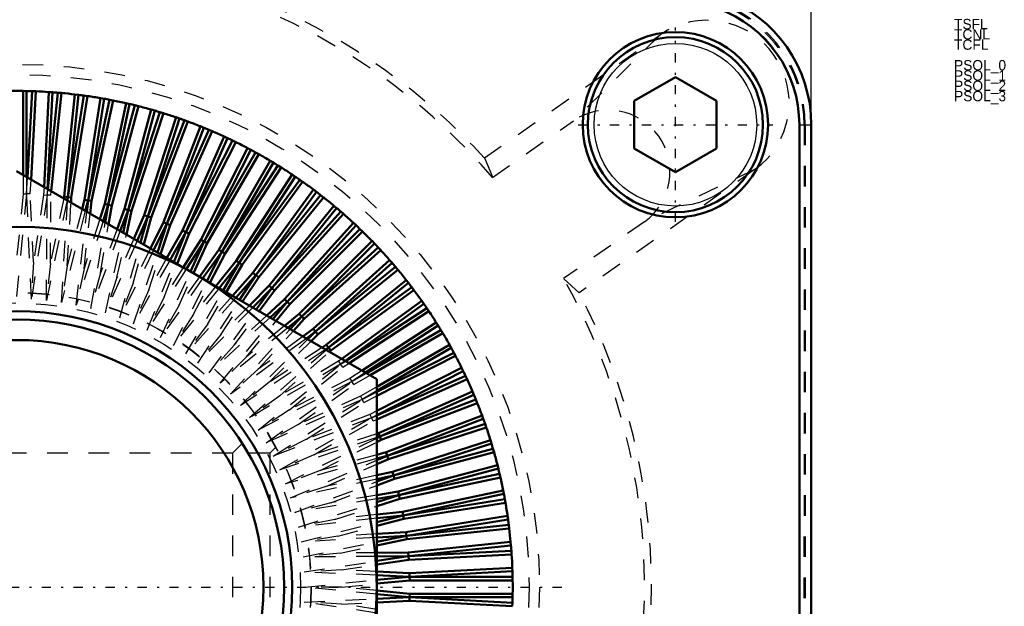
# Model space of a CAD drawing. Header units: millimetres. Extents: x -2 to 963, y 0 to 312.
# Tile 11 of 12: x 915 to 963, y 237 to 265. Entities that reach past the tile are written whole.
import ezdxf

# ---------------------------------------------------------------- set-up
doc = ezdxf.new("R2010")
doc.units = ezdxf.units.MM
doc.linetypes.add('Center', pattern=[1.5, 0.45, -0.5, 0.05, -0.5])
doc.linetypes.add('Dashed', pattern=[2, 1, -1])
for name, color, linetype, lineweight in [('am_0', 7, 'Continuous', 50), ('am_12', 3, 'Continuous', 25), ('am_3', 6, 'Dashed', 25), ('am_6', 2, 'Continuous', 35), ('am_7', 7, 'Center', 25), ('am_8', 3, 'Continuous', 25)]:
    doc.layers.add(name, color=color, linetype=linetype, lineweight=lineweight)
doc.dimstyles.new('ISO-25', dxfattribs={"dimtxt": 2.5, "dimasz": 2.5, "dimexe": 1.25, "dimexo": 0.625, "dimtad": 1, "dimtxsty": 'Standard', "dimcen": 2.5, "dimadec": 0, "dimazin": 0, "dimtfac": 1, "dimtmove": 0, "dimatfit": 3, "dimfxl": 1, "dimarcsym": 0})

# ---------------------------------------------------------------- blocks, each defined once
blk = doc.blocks.new('5_ID1012G5A404570000L5000T_0_in_ID10K_12_G4A_40_457_0000L50_0__1000')
at = {"layer": 'am_3'}
for p, q in [((902.57, 243.97), (902.286, 244.254)), ((904.37, 243.97), (902.57, 243.97)), ((902.57, 243.97), (902.57, 230.97)), ((927.17, 243.97), (925.37, 243.97)), ((927.454, 244.254), (927.17, 243.97)), ((927.17, 243.97), (927.17, 230.97)), ((900.571, 237.615), (900.572, 237.217)), ((902.283, 230.683), (902.57, 230.97)), ((902.57, 230.97), (904.37, 230.97)), ((925.37, 230.97), (927.17, 230.97)), ((927.17, 230.97), (927.455, 230.685))]:
    blk.add_line(p, q, dxfattribs=at)
for points in [[(902.283, 244.257), (902.269, 244.231), (902.202, 244.105), (902.085, 243.876), (901.925, 243.547), (901.731, 243.115), (901.731, 243.114)], [(902.252, 230.74), (902.253, 230.738), (902.283, 230.683), (902.283, 230.683)]]:
    blk.add_lwpolyline(points, dxfattribs=at)
for radius in [14.3, 13.8]:
    blk.add_circle((914.87, 237.47), radius, dxfattribs=at)
at = {"layer": 'am_6'}
for tag, p, flags in [('NB', (934.17, 251.77), 8), ('NN', (934.17, 251.27), 8), ('NT', (934.17, 250.77), 8), ('NBSYN', (934.17, 250.27), 8), ('LINA', (934.17, 249.77), 8), ('CATALOG', (934.17, 249.27), 8), ('MODEL', (934.17, 248.77), 8), ('IV', (934.17, 248.27), 8), ('MAST', (934.17, 247.77), 8), ('GR', (934.17, 247.27), 8), ('STROKE', (934.17, 246.77), 8), ('POS', (934.17, 246.27), 8), ('FC', (934.17, 245.77), 8), ('RC', (934.17, 245.27), 8), ('POORC', (934.17, 244.77), 8), ('PF', (934.17, 244.27), 8), ('LS', (934.17, 243.77), 8), ('IL', (934.17, 243.27), 8), ('OPTION', (934.17, 242.77), 8), ('CL', (934.17, 242.27), 8), ('TEXT', (934.17, 241.77), 8), ('PSOL_0', (934.17, 240.77), 9), ('PSOL_1', (934.17, 240.27), 9), ('PSOL_2', (934.17, 239.77), 9), ('PSOL_3', (934.17, 239.27), 9)]:
    blk.add_attdef(tag, p, '', height=0.5, dxfattribs=dict(at, flags=flags))
blk = doc.blocks.new('6_ID1012G5A404570000L5000T_0_in_ID10K_12_G4A_40_457_0000L50_0__1000')
at = {"layer": 'am_0'}
for p, q in [((944.87, 261.085), (946.87, 262.239)), ((946.87, 262.239), (948.87, 261.085)), ((915.37, 261.565), (915.194, 261.568)), ((915.194, 261.568), (915.194, 257.49)), ((915.37, 261.565), (915.37, 257.389)), ((915.412, 257.364), (915.632, 261.558)), ((915.583, 257.265), (915.808, 261.552)), ((915.808, 261.552), (915.632, 261.558)), ((916.454, 261.518), (916.213, 256.902)), ((916.63, 261.506), (916.384, 256.803)), ((916.398, 256.795), (916.891, 261.485)), ((916.63, 261.506), (916.454, 261.518)), ((916.566, 256.698), (917.067, 261.47)), ((917.067, 261.47), (916.891, 261.485)), ((917.711, 261.402), (917.189, 256.434)), ((917.886, 261.381), (917.363, 256.407)), ((917.363, 256.407), (918.145, 261.346)), ((917.539, 256.388), (918.32, 261.322)), ((917.886, 261.381), (917.711, 261.402)), ((918.32, 261.322), (918.145, 261.346)), ((918.959, 261.221), (918.178, 256.287)), ((919.133, 261.19), (918.351, 256.251)), ((918.351, 256.251), (919.391, 261.142)), ((918.525, 256.223), (919.564, 261.109)), ((919.133, 261.19), (918.959, 261.221)), ((919.564, 261.109), (919.391, 261.142)), ((944.87, 258.775), (944.87, 261.085)), ((948.87, 261.085), (948.87, 258.775)), ((920.197, 260.974), (919.158, 256.088)), ((920.369, 260.934), (919.329, 256.043)), ((919.329, 256.043), (920.623, 260.873)), ((919.502, 256.006), (920.794, 260.83)), ((921.42, 260.663), (920.127, 255.838)), ((920.369, 260.934), (920.197, 260.974)), ((921.589, 260.614), (920.295, 255.784)), ((920.794, 260.83), (920.623, 260.873)), ((921.589, 260.614), (921.42, 260.663)), ((920.295, 255.784), (921.84, 260.54)), ((920.465, 255.738), (922.009, 260.488)), ((922.624, 260.288), (921.081, 255.538)), ((922.791, 260.231), (921.246, 255.475)), ((921.246, 255.475), (923.038, 260.144)), ((922.009, 260.488), (921.84, 260.54)), ((922.791, 260.231), (922.624, 260.288)), ((923.204, 260.083), (923.038, 260.144)), ((921.414, 255.42), (923.204, 260.083)), ((923.808, 259.851), (922.018, 255.188)), ((923.972, 259.785), (922.18, 255.117)), ((922.18, 255.117), (924.213, 259.685)), ((922.344, 255.053), (924.376, 259.616)), ((923.972, 259.785), (923.808, 259.851)), ((924.376, 259.616), (924.213, 259.685)), ((952.89, 259.93), (952.89, 162.97)), ((953.47, 259.93), (953.47, 162.97)), ((924.967, 259.353), (922.936, 254.79)), ((925.127, 259.278), (923.093, 254.71)), ((923.093, 254.71), (925.363, 259.166)), ((925.127, 259.278), (924.967, 259.353)), ((925.522, 259.088), (925.363, 259.166)), ((923.254, 254.638), (925.522, 259.088)), ((926.099, 258.794), (923.831, 254.344)), ((926.254, 258.712), (923.984, 254.256)), ((926.254, 258.712), (926.099, 258.794)), ((946.87, 257.621), (944.87, 258.775)), ((948.87, 258.775), (946.87, 257.621)), ((923.984, 254.256), (926.484, 258.587)), ((924.141, 254.175), (926.639, 258.501)), ((927.199, 258.177), (924.702, 253.852)), ((926.639, 258.501), (926.484, 258.587)), ((927.35, 258.087), (927.199, 258.177)), ((927.35, 258.087), (924.85, 253.756)), ((924.85, 253.756), (927.574, 257.95)), ((925.003, 253.667), (927.723, 257.856)), ((927.723, 257.856), (927.574, 257.95)), ((914.87, 257.677), (932.37, 247.574)), ((928.266, 257.504), (925.546, 253.315)), ((928.412, 257.405), (925.689, 253.211)), ((925.689, 253.211), (928.628, 257.257)), ((928.412, 257.405), (928.266, 257.504)), ((928.772, 257.156), (928.628, 257.257)), ((925.837, 253.115), (928.772, 257.156)), ((929.296, 256.775), (926.36, 252.734)), ((929.437, 256.669), (929.296, 256.775)), ((917.189, 256.434), (917.171, 256.349)), ((917.189, 256.434), (917.363, 256.407)), ((917.363, 256.407), (917.332, 256.256)), ((917.353, 256.243), (917.363, 256.407)), ((917.539, 256.388), (917.363, 256.407)), ((917.524, 256.145), (917.539, 256.388)), ((918.178, 256.287), (918.06, 255.835)), ((918.178, 256.287), (918.351, 256.251)), ((929.437, 256.669), (926.498, 252.624)), ((926.498, 252.624), (929.645, 256.51)), ((926.64, 252.519), (929.784, 256.401)), ((929.784, 256.401), (929.645, 256.51)), ((918.351, 256.251), (918.219, 255.744)), ((918.289, 255.703), (918.351, 256.251)), ((918.525, 256.223), (918.351, 256.251)), ((918.456, 255.607), (918.525, 256.223)), ((919.158, 256.088), (918.92, 255.339)), ((919.329, 256.043), (919.077, 255.248)), ((919.158, 256.088), (919.329, 256.043)), ((919.187, 255.185), (919.329, 256.043)), ((919.502, 256.006), (919.329, 256.043)), ((919.35, 255.091), (919.502, 256.006)), ((920.127, 255.838), (919.757, 254.856)), ((920.295, 255.784), (919.912, 254.766)), ((920.053, 254.685), (920.295, 255.784)), ((920.127, 255.838), (920.295, 255.784)), ((920.465, 255.738), (920.295, 255.784)), ((930.287, 255.994), (927.143, 252.112)), ((930.422, 255.881), (927.275, 251.994)), ((930.422, 255.881), (930.287, 255.994)), ((920.213, 254.592), (920.465, 255.738)), ((921.081, 255.538), (920.576, 254.383)), ((921.246, 255.475), (920.73, 254.294)), ((920.895, 254.199), (921.246, 255.475)), ((921.052, 254.108), (921.414, 255.42)), ((921.081, 255.538), (921.246, 255.475)), ((921.414, 255.42), (921.246, 255.475)), ((927.275, 251.994), (930.621, 255.71)), ((927.412, 251.883), (930.754, 255.595)), ((930.754, 255.595), (930.621, 255.71)), ((922.018, 255.188), (921.382, 253.918)), ((922.18, 255.117), (921.535, 253.829)), ((921.717, 253.724), (922.18, 255.117)), ((921.872, 253.634), (922.344, 255.053)), ((922.018, 255.188), (922.18, 255.117)), ((922.344, 255.053), (922.18, 255.117)), ((931.235, 255.162), (927.893, 251.45)), ((931.364, 255.041), (928.018, 251.325)), ((928.018, 251.325), (931.554, 254.861)), ((931.364, 255.041), (931.235, 255.162)), ((931.681, 254.739), (931.554, 254.861)), ((922.936, 254.79), (922.179, 253.458)), ((923.093, 254.71), (922.331, 253.369)), ((922.524, 253.258), (923.093, 254.71)), ((922.679, 253.169), (923.254, 254.638)), ((922.936, 254.79), (923.093, 254.71)), ((923.254, 254.638), (923.093, 254.71)), ((928.149, 251.207), (931.681, 254.739)), ((923.831, 254.344), (922.971, 253)), ((923.984, 254.256), (923.119, 252.904)), ((923.321, 252.794), (923.984, 254.256)), ((923.476, 252.709), (924.141, 254.175)), ((923.831, 254.344), (923.984, 254.256)), ((924.141, 254.175), (923.984, 254.256)), ((932.139, 254.281), (928.607, 250.749)), ((932.261, 254.154), (928.725, 250.618)), ((928.725, 250.618), (932.441, 253.964)), ((932.261, 254.154), (932.139, 254.281)), ((932.562, 253.835), (932.441, 253.964)), ((924.702, 253.852), (923.764, 252.542)), ((924.85, 253.756), (923.916, 252.451)), ((924.112, 252.331), (924.85, 253.756)), ((924.269, 252.251), (925.003, 253.667)), ((924.702, 253.852), (924.85, 253.756)), ((925.003, 253.667), (924.85, 253.756)), ((928.85, 250.493), (932.562, 253.835)), ((925.546, 253.315), (924.561, 252.082)), ((925.689, 253.211), (924.716, 251.993)), ((924.909, 251.881), (925.689, 253.211)), ((925.061, 251.793), (925.837, 253.115)), ((925.546, 253.315), (925.689, 253.211)), ((925.837, 253.115), (925.689, 253.211)), ((932.995, 253.354), (929.283, 250.012)), ((933.11, 253.221), (929.394, 249.875)), ((929.394, 249.875), (933.281, 253.022)), ((933.11, 253.221), (932.995, 253.354)), ((933.394, 252.887), (933.281, 253.022)), ((926.36, 252.734), (925.368, 251.616)), ((926.498, 252.624), (925.523, 251.526)), ((925.705, 251.421), (926.498, 252.624)), ((925.858, 251.333), (926.64, 252.519)), ((926.36, 252.734), (926.498, 252.624)), ((926.64, 252.519), (926.498, 252.624)), ((929.512, 249.743), (933.394, 252.887)), ((927.143, 252.112), (926.188, 251.143)), ((927.275, 251.994), (926.345, 251.052)), ((926.51, 250.957), (927.275, 251.994)), ((927.143, 252.112), (927.275, 251.994)), ((927.412, 251.883), (927.275, 251.994)), ((933.801, 252.384), (929.919, 249.24)), ((933.91, 252.245), (930.024, 249.098)), ((930.024, 249.098), (934.069, 252.037)), ((933.91, 252.245), (933.801, 252.384)), ((934.175, 251.896), (934.069, 252.037)), ((926.664, 250.868), (927.412, 251.883)), ((930.134, 248.96), (934.175, 251.896)), ((927.893, 251.45), (927.027, 250.659)), ((928.018, 251.325), (927.187, 250.566)), ((927.328, 250.485), (928.018, 251.325)), ((927.483, 250.395), (928.149, 251.207)), ((927.893, 251.45), (928.018, 251.325)), ((928.149, 251.207), (928.018, 251.325)), ((934.556, 251.372), (930.674, 248.553)), ((934.657, 251.228), (930.842, 248.456)), ((930.856, 248.448), (934.805, 251.012)), ((934.657, 251.228), (934.556, 251.372)), ((934.904, 250.866), (934.805, 251.012)), ((928.607, 250.749), (927.89, 250.16)), ((928.725, 250.618), (928.053, 250.066)), ((928.163, 250.002), (928.725, 250.618)), ((928.607, 250.749), (928.725, 250.618)), ((928.85, 250.493), (928.725, 250.618)), ((931.027, 248.349), (934.904, 250.866)), ((928.32, 249.912), (928.85, 250.493)), ((935.256, 250.323), (931.657, 247.985)), ((935.35, 250.174), (931.828, 247.887)), ((935.35, 250.174), (935.256, 250.323)), ((929.283, 250.012), (928.784, 249.644)), ((929.394, 249.875), (928.951, 249.548)), ((929.021, 249.507), (929.394, 249.875)), ((929.18, 249.416), (929.512, 249.743)), ((929.283, 250.012), (929.394, 249.875)), ((929.512, 249.743), (929.394, 249.875)), ((931.87, 247.862), (935.487, 249.95)), ((932.046, 247.76), (935.577, 249.799)), ((935.577, 249.799), (935.487, 249.95)), ((929.919, 249.24), (929.716, 249.106)), ((930.024, 249.098), (929.887, 249.007)), ((929.908, 248.995), (930.024, 249.098)), ((929.919, 249.24), (930.024, 249.098)), ((930.134, 248.96), (930.024, 249.098)), ((935.901, 249.239), (932.37, 247.2)), ((935.987, 249.084), (935.901, 249.239)), ((930.069, 248.902), (930.134, 248.96)), ((935.987, 249.084), (932.37, 246.996)), ((932.37, 246.948), (936.112, 248.854)), ((932.37, 246.75), (936.194, 248.699)), ((936.194, 248.699), (936.112, 248.854)), ((936.488, 248.122), (932.37, 246.023)), ((936.566, 247.963), (932.37, 245.826)), ((932.37, 245.809), (936.678, 247.727)), ((936.566, 247.963), (936.488, 248.122)), ((936.753, 247.567), (936.678, 247.727)), ((932.37, 247.574), (932.37, 227.366)), ((932.37, 245.616), (936.753, 247.567)), ((937.016, 246.976), (932.453, 244.944)), ((937.085, 246.813), (932.517, 244.78)), ((937.085, 246.813), (937.016, 246.976)), ((932.517, 244.78), (937.185, 246.572)), ((932.588, 244.618), (937.251, 246.408)), ((937.251, 246.408), (937.185, 246.572)), ((937.483, 245.804), (932.82, 244.014)), ((937.544, 245.638), (937.483, 245.804)), ((937.544, 245.638), (932.875, 243.846)), ((932.875, 243.846), (937.631, 245.391)), ((937.688, 245.224), (937.631, 245.391)), ((932.453, 244.944), (932.37, 244.917)), ((932.453, 244.944), (932.517, 244.78)), ((932.938, 243.681), (937.688, 245.224)), ((932.517, 244.78), (932.37, 244.731)), ((932.37, 244.706), (932.517, 244.78)), ((932.37, 244.509), (932.588, 244.618)), ((932.588, 244.618), (932.517, 244.78)), ((937.888, 244.609), (933.138, 243.065)), ((937.94, 244.44), (933.184, 242.895)), ((937.94, 244.44), (937.888, 244.609)), ((932.82, 244.014), (932.37, 243.89)), ((932.875, 243.846), (932.37, 243.707)), ((932.37, 243.625), (932.875, 243.846)), ((932.82, 244.014), (932.875, 243.846)), ((932.938, 243.681), (932.875, 243.846)), ((933.184, 242.895), (938.014, 244.189)), ((933.238, 242.727), (938.063, 244.02)), ((938.063, 244.02), (938.014, 244.189)), ((932.37, 243.433), (932.938, 243.681)), ((938.23, 243.394), (933.406, 242.102)), ((938.273, 243.223), (938.23, 243.394)), ((933.138, 243.065), (932.37, 242.897)), ((932.37, 242.589), (933.184, 242.895)), ((933.184, 242.895), (932.37, 242.716)), ((933.138, 243.065), (933.184, 242.895)), ((933.238, 242.727), (933.184, 242.895)), ((938.273, 243.223), (933.443, 241.929)), ((933.443, 241.929), (938.334, 242.969)), ((938.374, 242.797), (938.334, 242.969)), ((932.37, 242.4), (933.238, 242.727)), ((933.488, 241.758), (938.374, 242.797)), ((933.406, 242.102), (932.37, 241.93)), ((933.443, 241.929), (932.37, 241.751)), ((932.37, 241.588), (933.443, 241.929)), ((933.406, 242.102), (933.443, 241.929)), ((933.488, 241.758), (933.443, 241.929)), ((938.509, 242.164), (933.623, 241.125)), ((938.542, 241.991), (933.651, 240.951)), ((938.542, 241.991), (938.509, 242.164)), ((932.37, 241.403), (933.488, 241.758)), ((933.651, 240.951), (938.59, 241.733)), ((933.687, 240.778), (938.621, 241.559)), ((938.621, 241.559), (938.59, 241.733)), ((933.623, 241.125), (932.37, 240.985)), ((933.623, 241.125), (933.651, 240.951)), ((932.37, 240.617), (933.651, 240.951)), ((933.651, 240.951), (932.37, 240.807)), ((932.37, 240.435), (933.687, 240.778)), ((933.687, 240.778), (933.651, 240.951)), ((938.722, 240.92), (933.788, 240.139)), ((938.746, 240.745), (933.807, 239.963)), ((933.807, 239.963), (938.781, 240.486)), ((938.746, 240.745), (938.722, 240.92)), ((938.802, 240.311), (938.781, 240.486)), ((933.788, 240.139), (932.37, 240.055)), ((933.788, 240.139), (933.807, 239.963)), ((933.834, 239.789), (938.802, 240.311)), ((932.37, 239.668), (933.807, 239.963)), ((933.807, 239.963), (932.37, 239.878)), ((932.37, 239.488), (933.834, 239.789)), ((933.834, 239.789), (933.807, 239.963)), ((938.87, 239.667), (933.902, 239.145)), ((938.885, 239.491), (938.87, 239.667)), ((933.902, 239.145), (932.37, 239.134)), ((933.902, 239.145), (933.912, 238.969)), ((938.885, 239.491), (933.912, 238.969)), ((933.912, 238.969), (938.906, 239.23)), ((933.93, 238.793), (938.918, 239.054)), ((938.918, 239.054), (938.906, 239.23)), ((933.912, 238.969), (932.37, 238.958)), ((932.37, 238.735), (933.912, 238.969)), ((932.37, 238.557), (933.93, 238.793)), ((933.93, 238.793), (933.912, 238.969)), ((933.964, 238.147), (932.37, 238.219)), ((938.952, 238.408), (933.964, 238.147)), ((938.958, 238.232), (933.964, 237.97)), ((933.964, 238.147), (933.964, 237.97)), ((938.958, 238.232), (938.952, 238.408)), ((933.964, 237.97), (932.361, 238.043)), ((932.367, 237.813), (933.964, 237.97)), ((932.37, 237.636), (933.973, 237.794)), ((933.964, 237.97), (938.965, 237.97)), ((933.973, 237.794), (933.964, 237.97)), ((933.973, 237.794), (938.968, 237.794)), ((938.968, 237.794), (938.965, 237.97)), ((933.973, 237.146), (932.37, 237.304)), ((933.973, 237.146), (933.964, 236.97)), ((938.968, 237.146), (933.973, 237.146)), ((938.965, 236.97), (938.968, 237.146)), ((932.361, 236.897), (933.964, 236.97)), ((933.964, 236.97), (932.367, 237.127)), ((932.37, 236.721), (933.964, 236.793)), ((933.964, 236.793), (933.964, 236.97)), ((938.965, 236.97), (933.964, 236.97)), ((933.964, 236.97), (938.958, 236.708)), ((933.964, 236.793), (938.952, 236.532)), ((938.952, 236.532), (938.958, 236.708))]:
    blk.add_line(p, q, dxfattribs=at)
for centre, radius in [((946.87, 259.93), 4.5), ((946.87, 259.93), 4.25), ((914.87, 237.47), 17.5), ((914.87, 237.47), 13.4), ((914.87, 237.47), 13), ((914.87, 237.47), 12)]:
    blk.add_circle(centre, radius, dxfattribs=at)
for centre, radius, start, end in [((946.89, 259.93), 6.58, 0, 70.0945), ((946.89, 259.93), 6, 360, 70.0945), ((914.87, 237.47), 24.1, 89.2305, 90.7695), ((914.87, 237.47), 24.1, 88.1888, 88.8112), ((914.87, 237.47), 24.1, 86.2305, 87.7695), ((914.87, 237.47), 24.1, 85.1888, 85.8112), ((914.87, 237.47), 24.1, 83.2305, 84.7695), ((914.87, 237.47), 24.1, 82.1888, 82.8112), ((914.87, 237.47), 24.1, 80.2305, 81.7695), ((914.87, 237.47), 24.1, 79.1888, 79.8112), ((914.87, 237.47), 24.1, 77.2305, 78.7695), ((914.87, 237.47), 24.1, 76.1888, 76.8112), ((914.87, 237.47), 24.1, 74.2305, 75.7695), ((914.87, 237.47), 24.1, 73.1888, 73.8112), ((914.87, 237.47), 24.1, 71.2305, 72.7695), ((914.87, 237.47), 24.1, 70.1888, 70.8112), ((914.87, 237.47), 24.1, 68.2305, 69.7695), ((914.87, 237.47), 24.1, 67.1888, 67.8112), ((914.87, 237.47), 24.1, 65.2305, 66.7695), ((914.87, 237.47), 24.1, 64.1888, 64.8112), ((914.87, 237.47), 24.1, 62.2305, 63.7695), ((914.87, 237.47), 24.1, 61.1888, 61.8112), ((914.87, 237.47), 24.1, 59.2305, 60.7695), ((914.87, 237.47), 24.1, 58.1888, 58.8112), ((914.87, 237.47), 24.1, 56.2305, 57.7695), ((914.87, 237.47), 24.1, 55.1888, 55.8112), ((914.87, 237.47), 24.1, 53.2305, 54.7695), ((914.87, 237.47), 24.1, 52.1888, 52.8112), ((914.87, 237.47), 24.1, 50.2305, 51.7695), ((914.87, 237.47), 24.1, 49.1888, 49.8112), ((914.87, 237.47), 24.1, 47.2305, 48.7695), ((914.87, 237.47), 24.1, 46.1888, 46.8112), ((914.87, 237.47), 24.1, 44.2305, 45.7695), ((914.87, 237.47), 24.1, 43.1888, 43.8112), ((914.87, 237.47), 24.1, 41.2305, 42.7695), ((914.87, 237.47), 24.1, 40.1888, 40.8112), ((914.87, 237.47), 24.1, 38.2305, 39.7695), ((914.87, 237.47), 24.1, 37.1888, 37.8112), ((914.87, 237.47), 24.1, 35.2305, 36.7695), ((914.87, 237.47), 24.1, 34.1888, 34.8112), ((914.87, 237.47), 24.1, 32.2305, 33.7695), ((914.87, 237.47), 24.1, 31.1888, 31.8112), ((914.87, 237.47), 24.1, 29.2305, 30.7695), ((914.87, 237.47), 24.1, 28.1888, 28.8112), ((914.87, 237.47), 24.1, 26.2305, 27.7695), ((914.87, 237.47), 24.1, 25.1888, 25.8112), ((914.87, 237.47), 24.1, 23.2305, 24.7695), ((914.87, 237.47), 24.1, 22.1888, 22.8112), ((914.87, 237.47), 24.1, 20.2305, 21.7695), ((914.87, 237.47), 24.1, 19.1888, 19.8112), ((914.87, 237.47), 24.1, 17.2305, 18.7695), ((914.87, 237.47), 24.1, 16.1888, 16.8112), ((914.87, 237.47), 24.1, 14.2305, 15.7695), ((914.87, 237.47), 24.1, 13.1888, 13.8112), ((914.87, 237.47), 24.1, 11.2305, 12.7695), ((914.87, 237.47), 24.1, 10.1888, 10.8112), ((914.87, 237.47), 24.1, 8.2305, 9.7695), ((914.87, 237.47), 24.1, 7.1888, 7.8112), ((914.87, 237.47), 24.1, 5.2305, 6.7695), ((914.87, 237.47), 24.1, 4.1888, 4.8112), ((914.87, 237.47), 24.1, 2.2305, 3.7695), ((914.87, 237.47), 24.1, 1.1888, 1.8112), ((914.87, 237.47), 24.1, 359.2305, 0.7695), ((914.87, 237.47), 24.1, 358.1888, 358.8112)]:
    blk.add_arc(centre, radius, start, end, dxfattribs=at)
at = {"layer": 'am_12'}
blk.add_line((952.89, 259.93), (953.47, 259.93), dxfattribs=at)
blk.add_circle((946.87, 259.93), 3.95, dxfattribs=at)
at = {"layer": 'am_3'}
for p, q in [((937.599, 258.312), (946.134, 264.302)), ((946.134, 264.302), (941.924, 260.125)), ((937.995, 257.367), (941.924, 260.125)), ((952.901, 259.93), (952.901, 162.97)), ((952.92, 215.01), (952.92, 259.93)), ((953.12, 259.928), (953.095, 162.96)), ((953.175, 259.93), (953.175, 215.01)), ((937.599, 258.312), (937.995, 257.367)), ((950.718, 257.746), (942.196, 251.764)), ((950.718, 257.746), (945.371, 255.215)), ((915.194, 257.49), (915.194, 256.573)), ((915.37, 257.389), (915.37, 256.564)), ((915.37, 256.564), (915.412, 257.364)), ((915.547, 256.564), (915.583, 257.265)), ((916.213, 256.902), (916.193, 256.53)), ((916.384, 256.803), (916.369, 256.512)), ((916.369, 256.512), (916.398, 256.795)), ((915.194, 256.573), (914.87, 253.275)), ((915.37, 256.564), (914.87, 251.47)), ((915.194, 256.573), (915.37, 256.564)), ((915.603, 251.451), (915.37, 256.564)), ((915.547, 256.564), (915.37, 256.564)), ((915.697, 253.253), (915.547, 256.564)), ((916.369, 256.512), (915.603, 251.451)), ((916.193, 256.53), (915.697, 253.253)), ((916.193, 256.53), (916.369, 256.512)), ((916.333, 251.393), (916.369, 256.512)), ((916.545, 256.502), (916.369, 256.512)), ((916.522, 253.189), (916.545, 256.502)), ((917.171, 256.349), (916.522, 253.189)), ((916.545, 256.502), (916.566, 256.698)), ((917.332, 256.256), (916.333, 251.393)), ((917.06, 251.298), (917.353, 256.243)), ((917.342, 253.081), (917.524, 256.145)), ((918.06, 255.835), (917.342, 253.081)), ((918.219, 255.744), (917.06, 251.298)), ((917.781, 251.164), (918.289, 255.703)), ((918.156, 252.93), (918.456, 255.607)), ((918.92, 255.339), (918.156, 252.93)), ((919.077, 255.248), (917.781, 251.164)), ((918.493, 250.993), (919.187, 255.185)), ((918.961, 252.737), (919.35, 255.091)), ((919.757, 254.856), (918.961, 252.737)), ((945.371, 255.215), (941.442, 252.456)), ((919.912, 254.766), (918.493, 250.993)), ((919.196, 250.785), (920.053, 254.685)), ((919.754, 252.502), (920.213, 254.592)), ((920.576, 254.383), (919.754, 252.502)), ((920.73, 254.294), (919.196, 250.785)), ((919.887, 250.54), (920.895, 254.199)), ((920.534, 252.225), (921.052, 254.108)), ((921.382, 253.918), (920.534, 252.225)), ((921.535, 253.829), (919.887, 250.54)), ((920.564, 250.26), (921.717, 253.724)), ((921.299, 251.909), (921.872, 253.634)), ((922.179, 253.458), (921.299, 251.909)), ((915.697, 253.253), (915.603, 251.451)), ((916.522, 253.189), (916.333, 251.393)), ((917.342, 253.081), (917.06, 251.298)), ((918.156, 252.93), (917.781, 251.164)), ((922.331, 253.369), (920.564, 250.26)), ((921.226, 249.944), (922.524, 253.258)), ((922.045, 251.552), (922.679, 253.169)), ((922.971, 253), (922.045, 251.552)), ((918.961, 252.737), (918.493, 250.993)), ((919.754, 252.502), (919.196, 250.785)), ((923.119, 252.904), (921.226, 249.944)), ((921.87, 249.594), (923.321, 252.794)), ((923.916, 252.451), (921.87, 249.594)), ((922.773, 251.158), (923.476, 252.709)), ((923.764, 252.542), (922.773, 251.158)), ((942.196, 251.764), (941.442, 252.456)), ((920.534, 252.225), (919.887, 250.54)), ((922.495, 249.211), (924.112, 252.331)), ((924.716, 251.993), (922.495, 249.211)), ((923.478, 250.725), (924.269, 252.251)), ((924.561, 252.082), (923.478, 250.725)), ((921.299, 251.909), (920.564, 250.26)), ((922.045, 251.552), (921.226, 249.944)), ((923.099, 248.796), (924.909, 251.881)), ((925.523, 251.526), (923.099, 248.796)), ((924.16, 250.257), (925.061, 251.793)), ((925.368, 251.616), (924.16, 250.257)), ((922.773, 251.158), (921.87, 249.594)), ((923.68, 248.35), (925.705, 251.421)), ((926.345, 251.052), (923.68, 248.35)), ((924.816, 249.753), (925.858, 251.333)), ((926.188, 251.143), (924.816, 249.753)), ((923.478, 250.725), (922.495, 249.211)), ((924.238, 247.874), (926.51, 250.957)), ((927.187, 250.566), (924.238, 247.874)), ((925.446, 249.215), (926.664, 250.868)), ((927.027, 250.659), (925.446, 249.215)), ((924.16, 250.257), (923.099, 248.796)), ((924.769, 247.369), (927.328, 250.485)), ((928.053, 250.066), (924.769, 247.369)), ((926.046, 248.646), (927.483, 250.395)), ((927.89, 250.16), (926.046, 248.646)), ((924.816, 249.753), (923.68, 248.35)), ((925.274, 246.838), (928.163, 250.002)), ((926.616, 248.046), (928.32, 249.912)), ((928.784, 249.644), (926.616, 248.046)), ((925.446, 249.215), (924.238, 247.874)), ((928.951, 249.548), (925.274, 246.838)), ((925.75, 246.28), (929.021, 249.507)), ((927.153, 247.416), (929.18, 249.416)), ((929.716, 249.106), (927.153, 247.416)), ((926.046, 248.646), (924.769, 247.369)), ((929.887, 249.007), (925.75, 246.28)), ((926.196, 245.699), (929.908, 248.995)), ((927.657, 246.76), (930.069, 248.902)), ((930.611, 248.289), (926.196, 245.699)), ((926.611, 245.095), (930.611, 248.289)), ((930.515, 248.437), (927.657, 246.76)), ((928.125, 246.078), (930.715, 248.146)), ((930.674, 248.553), (930.515, 248.437)), ((930.515, 248.437), (930.611, 248.289)), ((930.842, 248.456), (930.611, 248.289)), ((930.611, 248.289), (930.856, 248.448)), ((930.715, 248.146), (930.611, 248.289)), ((930.715, 248.146), (931.027, 248.349)), ((926.616, 248.046), (925.274, 246.838)), ((931.657, 247.985), (931.067, 247.603)), ((931.828, 247.887), (931.156, 247.45)), ((931.156, 247.45), (931.87, 247.862)), ((931.252, 247.302), (932.046, 247.76)), ((927.153, 247.416), (925.75, 246.28)), ((931.156, 247.45), (926.611, 245.095)), ((926.994, 244.47), (931.156, 247.45)), ((931.067, 247.603), (928.125, 246.078)), ((928.558, 245.373), (931.252, 247.302)), ((931.067, 247.603), (931.156, 247.45)), ((931.252, 247.302), (931.156, 247.45)), ((932.37, 247.2), (931.575, 246.741)), ((927.657, 246.76), (926.196, 245.699)), ((931.575, 246.741), (928.558, 245.373)), ((931.575, 246.741), (931.656, 246.584)), ((932.37, 246.996), (931.656, 246.584)), ((931.656, 246.584), (932.37, 246.948)), ((931.744, 246.431), (932.37, 246.75)), ((931.656, 246.584), (926.994, 244.47)), ((927.344, 243.826), (931.656, 246.584)), ((928.952, 244.645), (931.744, 246.431)), ((931.744, 246.431), (931.656, 246.584)), ((928.125, 246.078), (926.611, 245.095)), ((932.038, 245.854), (928.952, 244.645)), ((932.37, 246.023), (932.038, 245.854)), ((932.038, 245.854), (932.11, 245.693)), ((932.37, 245.826), (932.11, 245.693)), ((932.11, 245.693), (932.37, 245.809)), ((928.558, 245.373), (926.994, 244.47)), ((932.11, 245.693), (927.344, 243.826)), ((927.66, 243.164), (932.11, 245.693)), ((929.309, 243.899), (932.19, 245.536)), ((932.19, 245.536), (932.11, 245.693)), ((932.19, 245.536), (932.37, 245.616)), ((932.37, 244.917), (929.309, 243.899)), ((925.84, 244.44), (925.37, 243.97)), ((928.952, 244.645), (927.344, 243.826)), ((932.37, 244.731), (927.66, 243.164)), ((927.94, 242.487), (932.37, 244.706)), ((929.625, 243.134), (932.37, 244.509)), ((925.37, 243.97), (904.37, 243.97)), ((925.37, 243.97), (925.37, 230.97)), ((929.309, 243.899), (927.66, 243.164)), ((932.37, 243.89), (929.625, 243.134)), ((932.37, 243.707), (927.94, 242.487)), ((928.185, 241.796), (932.37, 243.625)), ((929.902, 242.354), (932.37, 243.433)), ((929.625, 243.134), (927.94, 242.487)), ((932.37, 242.897), (929.902, 242.354)), ((932.37, 242.716), (928.185, 241.796)), ((928.393, 241.093), (932.37, 242.589)), ((930.137, 241.561), (932.37, 242.4)), ((929.902, 242.354), (928.185, 241.796)), ((932.37, 241.93), (930.137, 241.561)), ((932.37, 241.751), (928.393, 241.093)), ((930.137, 241.561), (928.393, 241.093)), ((928.564, 240.381), (932.37, 241.588)), ((930.33, 240.756), (932.37, 241.403)), ((932.37, 240.985), (930.33, 240.756)), ((932.37, 240.807), (928.564, 240.381)), ((930.33, 240.756), (928.564, 240.381)), ((928.698, 239.66), (932.37, 240.617)), ((930.481, 239.942), (932.37, 240.435)), ((932.37, 240.055), (930.481, 239.942)), ((930.481, 239.942), (928.698, 239.66)), ((932.37, 239.878), (928.698, 239.66)), ((928.793, 238.933), (932.37, 239.668)), ((930.589, 239.122), (928.793, 238.933)), ((930.589, 239.122), (932.37, 239.488)), ((932.37, 239.134), (930.589, 239.122)), ((932.37, 238.958), (928.793, 238.933)), ((928.851, 238.203), (932.37, 238.735)), ((930.653, 238.297), (928.851, 238.203)), ((932.361, 238.043), (928.851, 238.203)), ((930.653, 238.297), (932.37, 238.557)), ((932.37, 238.219), (930.653, 238.297)), ((928.87, 237.47), (932.367, 237.813)), ((930.675, 237.47), (932.37, 237.636)), ((930.675, 237.47), (928.87, 237.47)), ((932.367, 237.127), (928.87, 237.47)), ((932.37, 237.304), (930.675, 237.47)), ((928.851, 236.737), (932.361, 236.897)), ((932.37, 236.205), (928.851, 236.737)), ((930.653, 236.643), (928.851, 236.737)), ((930.653, 236.643), (932.37, 236.721)), ((932.37, 236.383), (930.653, 236.643))]:
    blk.add_line(p, q, dxfattribs=at)
for radius in [25.4, 24.9, 14.31]:
    blk.add_circle((914.87, 237.47), radius, dxfattribs=at)
for centre, radius, start, end in [((914.87, 237.47), 30.838, 42.5197, 137.4803), ((914.87, 237.469), 30.507, 40.7098, 139.2902), ((946.865, 259.93), 6.31, 360, 70.1238), ((946.89, 259.93), 6.011, 360, 70.0945), ((946.92, 259.93), 6, 360, 70.1714), ((946.89, 259.93), 6.23, 359.9852, 70.1582), ((948.395, 261.002), 4, 305.5073, 124.4157), ((943.606, 257.641), 3, 306.0296, 124.111), ((914.87, 237.47), 30.507, 330.5784, 29.4216), ((914.871, 237.47), 30.838, 332.3856, 27.6144)]:
    blk.add_arc(centre, radius, start, end, dxfattribs=at)
at = {"layer": 'am_7'}
for p, q in [((946.87, 255.205), (946.87, 264.655)), ((942.145, 259.93), (951.595, 259.93)), ((888.2, 237.47), (941.54, 237.47))]:
    blk.add_line(p, q, dxfattribs=at)
at = {"layer": 'am_6'}
for tag, p, flags in [('NB', (960.4, 276.07), 8), ('NN', (960.4, 275.57), 8), ('NT', (960.4, 275.07), 8), ('NBSYN', (960.4, 274.57), 8), ('LINA', (960.4, 274.07), 8), ('CATALOG', (960.4, 273.57), 8), ('MODEL', (960.4, 273.07), 8), ('IV', (960.4, 272.57), 8), ('MAST', (960.4, 272.07), 8), ('GR', (960.4, 271.57), 8), ('STROKE', (960.4, 271.07), 8), ('POS', (960.4, 270.57), 8), ('FC', (960.4, 270.07), 8), ('RC', (960.4, 269.57), 8), ('POORC', (960.4, 269.07), 8), ('PF', (960.4, 268.57), 8), ('LS', (960.4, 268.07), 8), ('IL', (960.4, 267.57), 8), ('OPTION', (960.4, 267.07), 8), ('CL', (960.4, 266.57), 8), ('TEXT', (960.4, 266.07), 8), ('PSOL_0', (960.4, 265.07), 9), ('PSOL_1', (960.4, 264.57), 9), ('PSOL_2', (960.4, 264.07), 9), ('PSOL_3', (960.4, 263.57), 9), ('PSOL_4', (960.4, 263.07), 9)]:
    blk.add_attdef(tag, p, '', height=0.5, dxfattribs=dict(at, flags=flags))
blk = doc.blocks.new('*D16')
at = {"layer": 'am_8', "color": 0, "lineweight": -2}
for p, q in [((876.27, 259.93), (876.27, 288.07)), ((881.603, 288.07), (948.137, 288.07)), ((953.47, 259.93), (953.47, 288.07))]:
    blk.add_line(p, q, dxfattribs=at)
at = {"layer": 'am_8', "color": 0}
for points in [[(881.603, 288.959), (881.603, 287.181), (876.27, 288.07)], [(948.137, 287.181), (948.137, 288.959), (953.47, 288.07)]]:
    blk.add_solid(points, dxfattribs=at)
at = {"layer": 'Defpoints', "color": 0}
for p in [(953.47, 284.07), (876.27, 259.93), (953.47, 259.93)]:
    blk.add_point(p, dxfattribs=at)
at = {"layer": 'am_8', "color": 0, "insert": (914.87, 294.47), "char_height": 8, "attachment_point": 5}
blk.add_mtext('77.2', dxfattribs=at)

msp = doc.modelspace()

# ---------------------------------------------------------------- block references
for name in ['6_ID1012G5A404570000L5000T_0_in_ID10K_12_G4A_40_457_0000L50_0__1000', '5_ID1012G5A404570000L5000T_0_in_ID10K_12_G4A_40_457_0000L50_0__1000']:
    msp.add_blockref(name, (0, 0))

# ---------------------------------------------------------------- texts
at = {"layer": 'am_6'}
for tag, p, s, flags in [('TSFL', (960.4, 264.57), '5.5', 8), ('TCNL', (960.4, 264.07), '2', 8), ('TCFL', (960.4, 263.57), '14', 8), ('PSOL_0', (960.4, 262.57), '{$CADENAS_DATA/23d-libs/moteck/linear_actuator/id10k/id10k_asmtab.prj},254 {VTYP=3D},{STYP=ASSTAB},{NB=ID10K-12-G4A-40-457-0000L50(0)},{LINA=ID10K-12-G4A-40-457-0000L50},{NN=ID10K},{DATE=04.01.2023 05:37:32},{GEOMDATE=29.12.2022 03:29:02},{VERSION=},{LINE', 9), ('PSOL_1', (960.4, 262.07), 'ID=10},{WBVAR=IV,GR,STROKE,POS,POORC,PF,LS,IL,CL},{WBNUMERIC=STROKE,POS}  {NB=ID10K-12-G4A-40-457-0000L50(0)},{LINA=ID10K-12-G4A-40-457-0000L50},{KT=DUMMY},{CNSORDERNO=ID10K-12-G4A-40-457-0000L50},{MODEL=ID10K},{IV=12},{MAST=G4A: 4500rpm / 4mm pitch / ACM', 9), ('PSOL_2', (960.4, 261.57), "E screw},{MASTX=G4A},{GR=40},{GRX='20','20: 20:1','40','40: 40:1'},{STROKE=457},{POS=0},{A=765},{B=1222},{FC=0: Standard},{RC=0: Standard},{POORC=0},{POORCX=0},{PF=0},{LS=L},{IL=5},{CL=0},{TEXT=4.000},{PPM=7000},{TSNL=7},{TSFL=5.5},{TCNL=2},{TCFL=14},{PPA", 9), ('PSOL_3', (960.4, 261.07), 'TH=assemblies/id10k_asmtpl.prj}', 9)]:
    msp.add_attdef(tag, p, s, height=0.5, dxfattribs=dict(at, flags=flags))

# ---------------------------------------------------------------- dimensions: what is measured, and where the dimension line sits
at = {"layer": 'am_8'}
dim = msp.add_linear_dim(base=(953.47, 288.07), p1=(876.27, 259.93), p2=(953.47, 259.93), text='77.2', dimstyle='ISO-25', override={"dimtxt": 8, "dimasz": 5.333333, "dimexe": 0, "dimexo": 0, "dimgap": 2.4}, dxfattribs=at)
dim.commit()
dim.dimension.update_dxf_attribs({"geometry": '*D16', "text_midpoint": (914.87, 288.07), "dimtype": 160})

doc.saveas('drawing.dxf')
